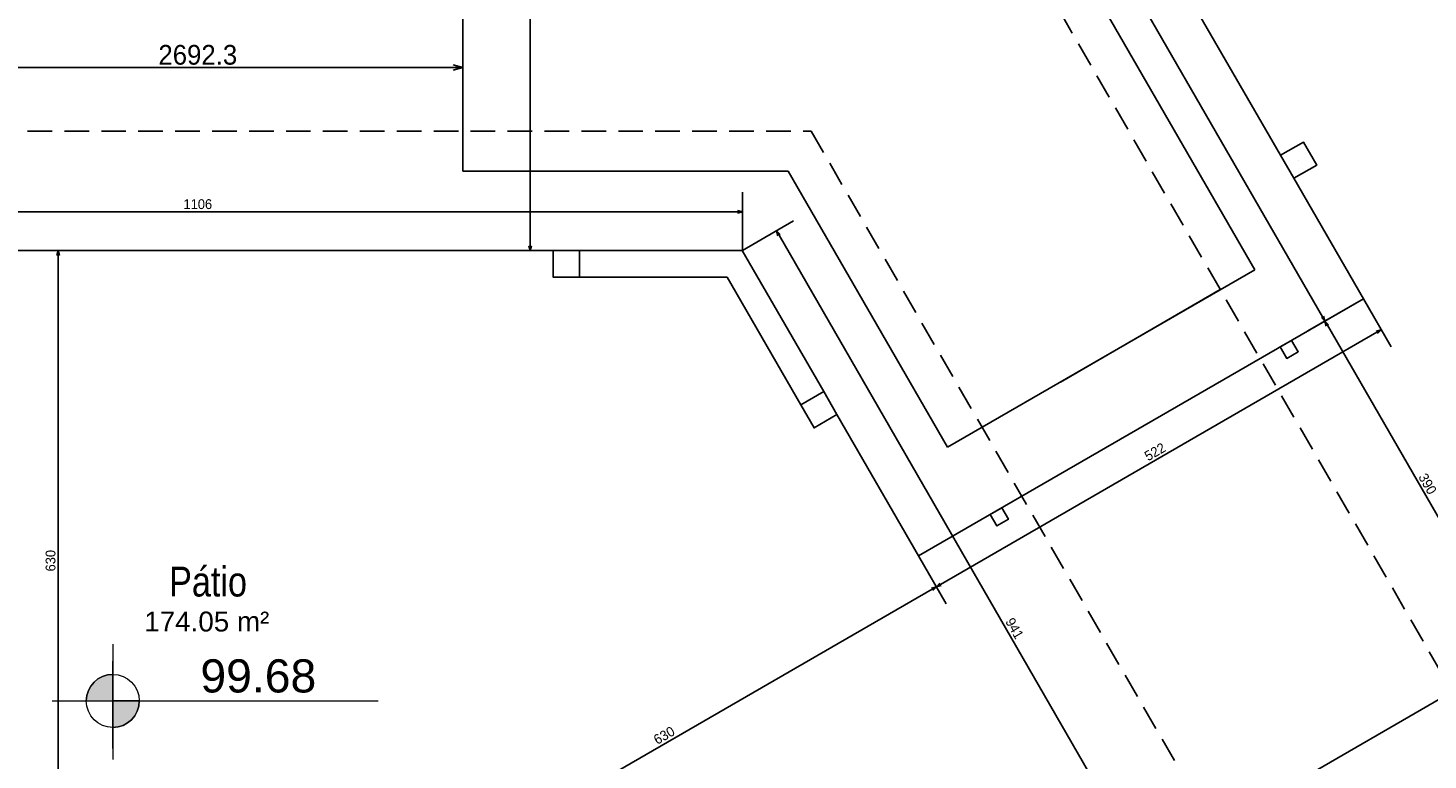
# Model space of a CAD drawing. Header units: millimetres. Extents: x -35 to 343, y 0 to 93.
# Tile 106 of 128: x 249.83 to 264.05, y 52.59 to 60.02. Entities that reach past the tile are written whole.
import ezdxf

# ---------------------------------------------------------------- set-up
doc = ezdxf.new("R2010")
doc.units = ezdxf.units.MM
doc.linetypes.add('HIDDEN', pattern=[0.375, 0.25, -0.125])
for name, color, linetype in [('A-PAREDE', 5, 'Continuous'), ('A-PILAR', 6, 'Continuous'), ('A-PISOS-NIVEL', 1, 'Continuous'), ('A-PROJCOBERTURA', 7, 'HIDDEN')]:
    doc.layers.add(name, color=color, linetype=linetype)
doc.layers.add('ARQ - COTA_NÍVEL', color=2, linetype='Continuous', lineweight=5)
doc.layers.add('ARQ -TEXTO_AMBIENTE', color=2, linetype='Continuous', lineweight=5)
doc.styles.add('Arial Narrow', font='ARIALN.TTF', dxfattribs={"height": 0.225})
doc.styles.add('Arial_2', font='arial.ttf', dxfattribs={"height": 0.15})
doc.styles.add('GULIM', font='Gulim.ttf')
doc.dimstyles.new('GULIM-100', dxfattribs={"dimtxt": 0.1, "dimasz": 0.05, "dimexe": 0.2, "dimexo": 0, "dimgap": 0.025, "dimtad": 1, "dimdec": 0, "dimlfac": 100, "dimzin": 12, "dimdsep": 46, "dimtxsty": 'GULIM', "dimblk": 'OPEN30', "dimcen": 0, "dimclrd": 152, "dimclre": 152, "dimclrt": 152, "dimaunit": 1, "dimadec": 0, "dimazin": 0, "dimtfac": 1.875, "dimtdec": 0, "dimtmove": 2, "dimatfit": 3, "dimldrblk": 'OPEN30', "dimfxl": 0, "dimtolj": 1, "dimtzin": 12, "dimlwd": -1, "dimarcsym": 0})
doc.dimstyles.new('GULIM-500', dxfattribs={"dimtxt": 0.2, "dimasz": 0.1, "dimexe": 0.3, "dimexo": 0, "dimgap": 0.025, "dimtad": 1, "dimdec": 1, "dimlfac": 500, "dimzin": 12, "dimdsep": 46, "dimtxsty": 'GULIM', "dimblk": 'OPEN30', "dimcen": 0, "dimclrd": 152, "dimclre": 152, "dimclrt": 152, "dimaunit": 1, "dimadec": 0, "dimazin": 0, "dimtfac": 1.875, "dimtdec": 1, "dimtmove": 2, "dimatfit": 3, "dimldrblk": 'OPEN30', "dimfxl": 0, "dimtolj": 1, "dimtzin": 12, "dimlwd": -1, "dimarcsym": 0})

# ---------------------------------------------------------------- blocks, each defined once
blk = doc.blocks.new('_Open30')
at = {"color": 0, "linetype": 'ByBlock', "lineweight": -2}
for p, q in [((-1, 0.27), (0, 0)), ((0, 0), (-1, -0.27)), ((0, 0), (-1, 0))]:
    blk.add_line(p, q, dxfattribs=at)
blk = doc.blocks.new('*D312')
at = {"color": 152, "lineweight": -2, "transparency": 16777216}
for p, q in [((259.066, 64.762), (258.503, 64.437)), ((263.391, 57.272), (262.828, 56.947))]:
    blk.add_line(p, q, dxfattribs=at)
at = {"color": 152, "transparency": 16777216}
blk.add_line((262.976, 57.09), (258.702, 64.494), dxfattribs=at)
at = {"layer": 'DEFPOINTS', "color": 0, "transparency": 16777216}
for p in [(259.066, 64.762), (258.677, 64.537), (263.391, 57.272)]:
    blk.add_point(p, dxfattribs=at)
at = {"color": 152, "transparency": 16777216, "xscale": 0.05, "yscale": 0.05, "zscale": 0.05}
for p, rotation in [((258.677, 64.537), 119.9999999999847), ((263.001, 57.047), 299.9999999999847)]:
    blk.add_blockref('_Open30', p, dxfattribs=dict(at, rotation=rotation))
at = {"color": 152, "transparency": 16777216, "insert": (260.905, 60.83), "char_height": 0.1, "attachment_point": 5, "rotation": 300, "style": 'GULIM'}
blk.add_mtext('\\A1;865', dxfattribs=at)
blk = doc.blocks.new('*D313')
at = {"color": 152, "lineweight": -2, "transparency": 16777216}
for p, q in [((263.391, 57.272), (262.828, 56.947)), ((265.343, 53.891), (264.78, 53.566))]:
    blk.add_line(p, q, dxfattribs=at)
at = {"color": 152, "transparency": 16777216}
blk.add_line((263.026, 57.004), (264.928, 53.709), dxfattribs=at)
at = {"layer": 'DEFPOINTS', "color": 0, "transparency": 16777216}
for p in [(263.391, 57.272), (265.343, 53.891), (264.953, 53.666)]:
    blk.add_point(p, dxfattribs=at)
at = {"color": 152, "transparency": 16777216, "xscale": 0.05, "yscale": 0.05, "zscale": 0.05}
for p, rotation in [((263.001, 57.047), 119.9999999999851), ((264.953, 53.666), 299.9999999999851)]:
    blk.add_blockref('_Open30', p, dxfattribs=dict(at, rotation=rotation))
at = {"color": 152, "transparency": 16777216, "insert": (264.043, 55.395), "char_height": 0.1, "attachment_point": 5, "rotation": 300, "style": 'GULIM'}
blk.add_mtext('\\A1;390', dxfattribs=at)
blk = doc.blocks.new('*D315')
at = {"color": 152, "lineweight": -2, "transparency": 16777216}
for p, q in [((263.391, 57.272), (263.672, 56.785)), ((258.873, 54.664), (259.155, 54.177))]:
    blk.add_line(p, q, dxfattribs=at)
at = {"color": 152, "transparency": 16777216}
blk.add_line((263.529, 56.933), (259.098, 54.375), dxfattribs=at)
at = {"layer": 'DEFPOINTS', "color": 0, "transparency": 16777216}
for p in [(263.391, 57.272), (258.873, 54.664), (259.055, 54.35)]:
    blk.add_point(p, dxfattribs=at)
at = {"color": 152, "transparency": 16777216, "xscale": 0.05, "yscale": 0.05, "zscale": 0.05}
for p, rotation in [((263.572, 56.958), 30.00000000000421), ((259.055, 54.35), 210.0000000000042)]:
    blk.add_blockref('_Open30', p, dxfattribs=dict(at, rotation=rotation))
at = {"color": 152, "transparency": 16777216, "insert": (261.275, 55.72), "char_height": 0.1, "attachment_point": 5, "rotation": 30, "style": 'GULIM'}
blk.add_mtext('\\A1;522', dxfattribs=at)
blk = doc.blocks.new('*D321')
at = {"color": 152, "lineweight": -2, "transparency": 16777216}
for p, q in [((246.025, 57.762), (246.025, 58.356)), ((257.085, 57.762), (257.085, 58.356))]:
    blk.add_line(p, q, dxfattribs=at)
at = {"color": 152, "transparency": 16777216}
blk.add_line((246.075, 58.156), (257.035, 58.156), dxfattribs=at)
at = {"layer": 'DEFPOINTS', "color": 0, "transparency": 16777216}
for p in [(257.085, 58.156), (246.025, 57.762), (257.085, 57.762)]:
    blk.add_point(p, dxfattribs=at)
at = {"color": 152, "transparency": 16777216, "xscale": 0.05, "yscale": 0.05, "zscale": 0.05, "rotation": 180}
blk.add_blockref('_Open30', (246.025, 58.156), dxfattribs=at)
at = {"color": 152, "transparency": 16777216, "xscale": 0.05, "yscale": 0.05, "zscale": 0.05}
blk.add_blockref('_Open30', (257.085, 58.156), dxfattribs=at)
at = {"color": 152, "transparency": 16777216, "insert": (251.555, 58.233), "char_height": 0.1, "attachment_point": 5, "style": 'GULIM'}
blk.add_mtext('\\A1;1106', dxfattribs=at)
blk = doc.blocks.new('*D322')
at = {"color": 152, "lineweight": -2, "transparency": 16777216}
for p, q in [((257.085, 57.762), (257.605, 58.063)), ((261.788, 49.616), (262.308, 49.916))]:
    blk.add_line(p, q, dxfattribs=at)
at = {"color": 152, "transparency": 16777216}
blk.add_line((257.457, 57.919), (262.11, 49.86), dxfattribs=at)
at = {"layer": 'DEFPOINTS', "color": 0, "transparency": 16777216}
for p in [(257.085, 57.762), (262.135, 49.816), (261.788, 49.616)]:
    blk.add_point(p, dxfattribs=at)
at = {"color": 152, "transparency": 16777216, "xscale": 0.05, "yscale": 0.05, "zscale": 0.05}
for p, rotation in [((257.432, 57.963), 119.9999999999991), ((262.135, 49.816), 299.9999999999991)]:
    blk.add_blockref('_Open30', p, dxfattribs=dict(at, rotation=rotation))
at = {"color": 152, "transparency": 16777216, "insert": (259.849, 53.928), "char_height": 0.1, "attachment_point": 5, "rotation": 300, "style": 'GULIM'}
blk.add_mtext('\\A1;941', dxfattribs=at)
blk = doc.blocks.new('*D330')
at = {"color": 152, "lineweight": -2, "transparency": 16777216}
for p, q in [((250.52, 57.762), (249.936, 57.762)), ((250.52, 51.467), (249.936, 51.467))]:
    blk.add_line(p, q, dxfattribs=at)
at = {"color": 152, "transparency": 16777216}
blk.add_line((250.136, 51.517), (250.136, 57.712), dxfattribs=at)
at = {"layer": 'DEFPOINTS', "color": 0, "transparency": 16777216}
for p in [(250.136, 57.762), (250.52, 57.762), (250.52, 51.467)]:
    blk.add_point(p, dxfattribs=at)
at = {"color": 152, "transparency": 16777216, "xscale": 0.05, "yscale": 0.05, "zscale": 0.05}
for p, rotation in [((250.136, 57.762), 90), ((250.136, 51.467), 270)]:
    blk.add_blockref('_Open30', p, dxfattribs=dict(at, rotation=rotation))
at = {"color": 152, "transparency": 16777216, "insert": (250.06, 54.615), "char_height": 0.1, "attachment_point": 5, "rotation": 90, "style": 'GULIM'}
blk.add_mtext('\\A1;630', dxfattribs=at)
blk = doc.blocks.new('*D331')
at = {"color": 152, "lineweight": -2, "transparency": 16777216}
for p, q in [((258.873, 54.664), (259.155, 54.177)), ((253.564, 51.269), (253.703, 51.029))]:
    blk.add_line(p, q, dxfattribs=at)
at = {"color": 152, "transparency": 16777216}
blk.add_line((259.011, 54.325), (253.646, 51.227), dxfattribs=at)
at = {"layer": 'DEFPOINTS', "color": 0, "transparency": 16777216}
for p in [(258.873, 54.664), (253.564, 51.269), (253.603, 51.202)]:
    blk.add_point(p, dxfattribs=at)
at = {"color": 152, "transparency": 16777216, "xscale": 0.05, "yscale": 0.05, "zscale": 0.05}
for p, rotation in [((259.055, 54.35), 30.00000000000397), ((253.603, 51.202), 210.000000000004)]:
    blk.add_blockref('_Open30', p, dxfattribs=dict(at, rotation=rotation))
at = {"color": 152, "transparency": 16777216, "insert": (256.291, 52.842), "char_height": 0.1, "attachment_point": 5, "rotation": 30, "style": 'GULIM'}
blk.add_mtext('\\A1;630', dxfattribs=at)
blk = doc.blocks.new('*D335')
at = {"color": 152, "lineweight": -2, "transparency": 16777216}
for p, q in [((254.247, 76.427), (255.13, 76.427)), ((254.247, 57.762), (255.13, 57.762))]:
    blk.add_line(p, q, dxfattribs=at)
at = {"color": 152, "transparency": 16777216}
blk.add_line((254.93, 57.812), (254.93, 76.377), dxfattribs=at)
at = {"layer": 'DEFPOINTS', "color": 0, "transparency": 16777216}
for p in [(254.247, 76.427), (254.93, 76.427), (254.247, 57.762)]:
    blk.add_point(p, dxfattribs=at)
at = {"color": 152, "transparency": 16777216, "xscale": 0.05, "yscale": 0.05, "zscale": 0.05}
for p, rotation in [((254.93, 76.427), 90), ((254.93, 57.762), 270)]:
    blk.add_blockref('_Open30', p, dxfattribs=dict(at, rotation=rotation))
at = {"color": 152, "transparency": 16777216, "insert": (254.853, 67.095), "char_height": 0.1, "attachment_point": 5, "rotation": 90, "style": 'GULIM'}
blk.add_mtext('\\A1;1867', dxfattribs=at)
blk = doc.blocks.new('Elevações de ponto - Cota de Nível 1-825078-NÍVEL 1')
at = {"layer": 'ARQ - COTA_NÍVEL'}
h = blk.add_hatch(color=256, dxfattribs=at)
edge = h.paths.add_edge_path(flags=0)
edge.add_line((0, 0.002278), (0, 0.000678))
edge.add_line((0, 0.000678), (-0.0016, 0.000678))
edge.add_arc((0, 0.000678), 0.0016, 90, 180, ccw=False)
h = blk.add_hatch(color=256, dxfattribs=at)
edge = h.paths.add_edge_path(flags=0)
edge.add_arc((0, 0.000678), 0.0016, 270, 360, ccw=False)
edge.add_line((0, -0.000922), (0, 0.000678))
edge.add_line((0, 0.000678), (0.0016, 0.000678))
for p, q in [((0, 0.004106), (0, -0.002843)), ((0, -0.00218), (0, 0.003078)), ((0, 0.000678), (0, 0.002278)), ((-0.003665, 0.000678), (0.016004, 0.000678)), ((-0.0016, 0.000678), (0, 0.000678)), ((0.0016, 0.000678), (0, 0.000678)), ((0, 0.000678), (0, -0.000922))]:
    blk.add_line(p, q, dxfattribs=at)
blk.add_circle((0, 0.000678), 0.0016, dxfattribs=at)
for start, end in [(90, 180), (270, 360)]:
    blk.add_arc((0, 0.000678), 0.0016, start, end, dxfattribs=at)
blk = doc.blocks.new('*D511')
at = {"color": 152, "lineweight": -2, "transparency": 16777216}
for p, q in [((248.863, 59.62), (248.863, 59.92)), ((254.247, 59.62), (254.247, 59.92))]:
    blk.add_line(p, q, dxfattribs=at)
at = {"color": 152, "transparency": 16777216}
blk.add_line((248.963, 59.62), (254.147, 59.62), dxfattribs=at)
at = {"layer": 'DEFPOINTS', "color": 0, "transparency": 16777216}
for p in [(254.247, 59.62), (248.863, 58.583), (254.247, 58.583)]:
    blk.add_point(p, dxfattribs=at)
at = {"color": 152, "transparency": 16777216, "xscale": 0.1, "yscale": 0.1, "zscale": 0.1, "rotation": 180}
blk.add_blockref('_Open30', (248.863, 59.62), dxfattribs=at)
at = {"color": 152, "transparency": 16777216, "xscale": 0.1, "yscale": 0.1, "zscale": 0.1}
blk.add_blockref('_Open30', (254.247, 59.62), dxfattribs=at)
at = {"color": 152, "transparency": 16777216, "insert": (251.555, 59.748), "char_height": 0.2, "attachment_point": 5, "style": 'GULIM', "bg_fill": 3, "box_fill_scale": 1.1, "bg_fill_color": 256, "bg_fill_true_color": 13158600, "bg_fill_transparency": 0}
blk.add_mtext('\\A1;2692.3', dxfattribs=at)

msp = doc.modelspace()

# ---------------------------------------------------------------- hatches: boundary and pattern name
h = msp.add_hatch()
h.set_pattern_fill('_USER', color=1, scale=2.692308, angle=60, pattern_type=0)
h.set_pattern_definition([(60, (186.1593, -122.5635), (-2.331607, 1.346154), [])])
h.paths.add_polyline_path([(263.95609, 84.76907), (263.9033, 84.70018), (264.34951, 82.91059, -0.06116576), (264.41465, 82.91859, -0.41421356), (264.68388, 82.64936), (265.52907, 82.64936, -0.02346088), (265.13502, 83.14256)])
h.paths.add_polyline_path([(263.9033, 84.70018), (263.26689, 83.86957), (264.14554, 82.65734, -0.33604975), (264.34951, 82.91059)])
h.paths.add_polyline_path([(265.52907, 82.64936), (264.68388, 82.64936, -0.41421356), (264.41465, 82.38013), (264.41465, 82.29369, 0.22887091), (270.5084, 79.27635), (281.30387, 78.7829), (303.12267, 78.7829), (302.06026, 79.33215, 0.11737763), (299.03496, 80.08359), (270.51901, 80.36222, -0.21314438)])
h.paths.add_polyline_path([(303.12267, 78.7829), (281.30387, 78.7829), (298.73459, 77.98616, -0.11737763), (301.27179, 77.35596), (303.22816, 76.03574), (303.99449, 76.47833), (304.90334, 74.90528), (307.90093, 72.88242, -0.27843453), (310.95326, 67.90997), (311.89076, 62.81133), (313.90904, 59.31806), (313.83567, 69.197, 0.27843453), (310.19614, 75.12602)])
h.paths.add_polyline_path([(265.16883, 82.55186), (266.77508, 82.55186), (266.77508, 83.24536), (265.16883, 83.24536)], flags=9)
h.paths.add_polyline_path([(304.66486, 76.55948), (304.80395, 76.31865), (305.02118, 76.44412), (304.88209, 76.68494)], flags=24)
h.paths.add_polyline_path([(304.93985, 76.07726), (305.07894, 75.83644), (305.29617, 75.9619), (305.15708, 76.20272)], flags=24)

# ---------------------------------------------------------------- linework, layer by layer
at = {"layer": 'A-PAREDE', "color": 4}
msp.add_lwpolyline([(262.54967, 58.7293), (262.68428, 58.49614), (262.91744, 58.63076), (262.78283, 58.86392), (262.54967, 58.7293)], dxfattribs=at)
for points in [[(262.54578, 56.78412), (262.61308, 56.66754), (262.72966, 56.73485), (262.66236, 56.85143)], [(259.7187, 55.15191), (259.78601, 55.03533), (259.66943, 54.96802), (259.60212, 55.0846)]]:
    msp.add_lwpolyline(points, close=True, dxfattribs=at)
at = {"layer": 'A-PILAR', "color": 252, "linetype": 'Continuous'}
msp.add_line((262.73356, 58.68003), (262.73356, 58.68003), dxfattribs=at)
at = {"layer": 'A-PILAR', "color": 4}
for points in [[(255.43169, 57.49309), (255.16246, 57.49309), (255.16246, 57.76232), (255.43169, 57.76232)], [(257.67795, 56.19621), (257.81257, 55.96305), (258.04573, 56.09767), (257.91111, 56.33083)]]:
    msp.add_lwpolyline(points, close=True, dxfattribs=at)
at = {"layer": 'A-PILAR', "color": 252}
msp.add_lwpolyline([(262.54578, 56.78412), (262.61308, 56.66754), (262.72966, 56.73485), (262.66236, 56.85143)], close=True, dxfattribs=at)
at = {"layer": 'A-PISOS-NIVEL', "color": 252}
for p, q in [((254.2473, 76.42743), (254.2473, 58.57002)), ((262.28766, 57.56774), (257.96314, 65.05802)), ((254.2473, 58.57002), (257.55096, 58.57002)), ((257.55096, 58.57002), (259.16913, 55.76725)), ((259.16913, 55.76725), (262.28766, 57.56774))]:
    msp.add_line(p, q, dxfattribs=at)
at = {"layer": 'A-PISOS-NIVEL', "color": 2}
for p, q in [((262.54964, 58.72935), (259.18425, 64.55837)), ((263.39098, 57.2721), (262.68425, 58.49619)), ((255.16246, 57.76232), (247.94753, 57.76232)), ((263.39098, 57.2721), (258.8735, 54.66393)), ((258.8735, 54.66393), (258.04573, 56.09767)), ((265.34291, 53.89127), (260.82542, 51.2831))]:
    msp.add_line(p, q, dxfattribs=at)
at = {"layer": 'A-PISOS-NIVEL', "color": 3}
for points in [[(255.43169, 57.76232), (257.08464, 57.76232), (257.91111, 56.33083)], [(255.43169, 57.49309), (256.9292, 57.49309)], [(256.9292, 57.49309), (257.67795, 56.19621)]]:
    msp.add_lwpolyline(points, dxfattribs=at)
at = {"layer": 'A-PROJCOBERTURA', "color": 252}
for p, q in [((269.24802, 44.70434), (257.4182, 65.19418)), ((245.32587, 58.97386), (257.78412, 58.97386)), ((257.78412, 58.97386), (264.01324, 48.1847))]:
    msp.add_line(p, q, dxfattribs=at)
at = {"layer": 'A-PROJCOBERTURA', "color": 252, "ltscale": 7.5}
msp.add_line((261.93792, 57.36581), (259.51887, 55.96918), dxfattribs=at)

# ---------------------------------------------------------------- block references
at = {"layer": 'ARQ - COTA_NÍVEL', "xscale": 168.2692307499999, "yscale": 168.2692307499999, "zscale": 168.2692307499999}
msp.add_blockref('Elevações de ponto - Cota de Nível 1-825078-NÍVEL 1', (250.69195, 53.07717), dxfattribs=at)

# ---------------------------------------------------------------- texts
at = {"layer": 'ARQ - COTA_NÍVEL', "insert": (251.58145, 53.61405), "char_height": 0.336538, "width": 1.0959484, "attachment_point": 1, "line_spacing_factor": 0.941778, "style": 'Arial_2'}
msp.add_mtext('99.68', dxfattribs=at)
at = {"layer": 'ARQ -TEXTO_AMBIENTE', "attachment_point": 2}
for s, insert, char_height, width, line_spacing_factor, style in [('Pátio', (251.65914, 54.55449), 0.302806, 1.7588916, 0.974696, 'Arial Narrow'), ('174.05 m²', (251.64653, 54.09832), 0.201871, 1.7596538, 0.941778, 'Arial_2')]:
    msp.add_mtext(s, dxfattribs=dict(at, insert=insert, char_height=char_height, width=width, line_spacing_factor=line_spacing_factor, style=style))

# ---------------------------------------------------------------- dimensions: what is measured, and where the dimension line sits
for p1, p2, distance, picture, middle in [((254.2473, 57.76232), (254.2473, 76.42743), -0.68235, '*D335', (254.85325, 67.09488)), ((263.39098, 57.2721), (259.06647, 64.76239), 0.45019, '*D312', (260.9049, 60.83028)), ((246.02535, 57.76232), (257.08464, 57.76232), 0.39386, '*D321', (251.55499, 58.23258)), ((257.08464, 57.76232), (261.7878, 49.6162), 0.40058, '*D322', (259.8493, 53.92775)), ((250.51953, 51.46698), (250.51953, 57.76232), 0.38322, '*D330', (250.06004, 54.61465)), ((263.39098, 57.2721), (258.8735, 54.66393), 0.36256, '*D315', (261.27539, 55.72008))]:
    dim = msp.add_aligned_dim(p1=p1, p2=p2, distance=distance, dimstyle='GULIM-100')
    dim.commit()
    dim.dimension.update_dxf_attribs({"geometry": picture, "text_midpoint": middle})
for base, p1, p2, angle, picture, middle in [((264.95303, 53.66617), (263.39098, 57.2721), (265.34291, 53.89127), 300, '*D313', (264.04312, 55.39472)), ((253.60285, 51.20228), (258.8735, 54.66393), (253.56413, 51.26934), 30, '*D331', (256.29068, 52.84216))]:
    dim = msp.add_linear_dim(base=base, p1=p1, p2=p2, angle=angle, dimstyle='GULIM-100')
    dim.commit()
    dim.dimension.update_dxf_attribs({"geometry": picture, "text_midpoint": middle})

# ---------------------------------------------------------------- next in the draw order: dimensions: what is measured, and where the dimension line sits
dim = msp.add_linear_dim(base=(254.2473, 59.62025), p1=(248.86269, 58.58348), p2=(254.2473, 58.58348), dimstyle='GULIM-500', override={"dimfxlon": 1, "dimtfill": 1, "dimtfillclr": 256, "dimarcsym": 2})
dim.commit()
dim.dimension.update_dxf_attribs({"geometry": '*D511', "text_midpoint": (251.55499, 59.74778)})

doc.saveas('drawing.dxf')
